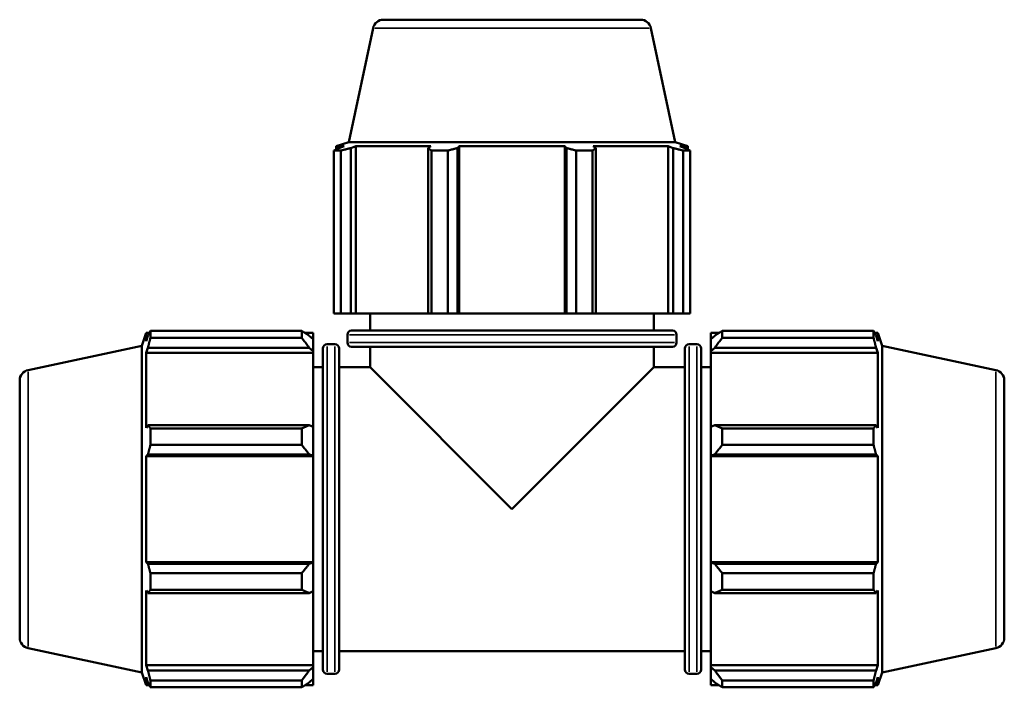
# Model space of a CAD drawing. Header units: millimetres. Extents: x 0 to 1025, y 0 to 1079.
# Tile 3 of 8: x 304 to 598, y 212 to 411. Entities that reach past the tile are written whole.
import ezdxf

# ---------------------------------------------------------------- set-up
doc = ezdxf.new("R2010")
doc.units = ezdxf.units.MM
doc.layers.add('Visible (ISO)', color=7, linetype='Continuous', lineweight=50)
doc.layers.add('Visible Narrow (ISO)', color=7, linetype='Continuous', lineweight=35)

msp = doc.modelspace()

# ---------------------------------------------------------------- linework, layer by layer
at = {"layer": 'Visible (ISO)'}
for p, q in [((412.632, 411.0982), (489.4304, 411.0982)), ((409.5509, 408.6031), (402.3229, 374.5982)), ((492.5116, 408.6031), (499.7395, 374.5982)), ((402.3229, 374.5982), (398.4862, 373.3516)), ((499.7395, 374.5982), (402.3229, 374.5982)), ((499.7395, 374.5982), (503.5762, 373.3516)), ((399.9119, 372.0665), (397.8688, 372.0665)), ((397.8688, 323.4982), (397.8688, 372.0665)), ((400.9182, 373.3516), (398.4862, 373.3516)), ((398.4862, 372.3864), (398.4862, 373.3516)), ((400.9182, 373.3516), (399.3016, 372.8008)), ((399.9119, 372.0665), (399.9119, 323.4982)), ((402.9198, 372.8008), (404.4232, 373.3516)), ((402.9198, 323.4982), (402.9198, 372.8008)), ((404.4232, 323.4982), (404.4232, 373.3516)), ((426.7686, 373.3516), (404.4232, 373.3516)), ((426.7686, 373.3516), (425.986, 372.8008)), ((425.986, 372.8008), (425.986, 323.4982)), ((431.9, 372.0665), (426.9675, 372.0665)), ((426.9675, 323.4982), (426.9675, 372.0665)), ((431.9, 372.0665), (431.9, 323.4982)), ((434.7209, 372.8008), (435.2306, 373.3516)), ((434.7209, 323.4982), (434.7209, 372.8008)), ((435.2306, 323.4982), (435.2306, 373.3516)), ((466.8318, 373.3516), (435.2306, 373.3516)), ((466.8318, 323.4982), (466.8318, 373.3516)), ((466.8318, 373.3516), (467.3415, 372.8008)), ((467.3415, 372.8008), (467.3415, 323.4982)), ((475.0949, 372.0665), (470.1625, 372.0665)), ((470.1625, 323.4982), (470.1625, 372.0665)), ((475.0949, 372.0665), (475.0949, 323.4982)), ((476.0765, 372.8008), (475.2938, 373.3516)), ((497.6392, 373.3516), (475.2938, 373.3516)), ((476.0765, 323.4982), (476.0765, 372.8008)), ((497.6392, 323.4982), (497.6392, 373.3516)), ((497.6392, 373.3516), (499.1427, 372.8008)), ((499.1427, 372.8008), (499.1427, 323.4982)), ((502.7608, 372.8008), (501.1443, 373.3516)), ((503.5762, 373.3516), (501.1443, 373.3516)), ((504.1937, 372.0665), (502.1506, 372.0665)), ((502.1506, 323.4982), (502.1506, 372.0665)), ((503.5762, 372.3864), (503.5762, 373.3516)), ((504.1937, 372.0665), (504.1937, 323.4982)), ((399.9119, 323.4982), (397.8688, 323.4982)), ((399.9119, 323.4982), (402.9198, 323.4982)), ((404.4232, 323.4982), (402.9198, 323.4982)), ((404.4232, 323.4982), (425.986, 323.4982)), ((408.6562, 318.3648), (408.6562, 323.4982)), ((425.986, 323.4982), (426.9675, 323.4982)), ((431.9, 323.4982), (426.9675, 323.4982)), ((431.9, 323.4982), (434.7209, 323.4982)), ((435.2306, 323.4982), (434.7209, 323.4982)), ((435.2306, 323.4982), (466.8318, 323.4982)), ((467.3415, 323.4982), (466.8318, 323.4982)), ((467.3415, 323.4982), (470.1625, 323.4982)), ((475.0949, 323.4982), (470.1625, 323.4982)), ((475.0949, 323.4982), (476.0765, 323.4982)), ((476.0765, 323.4982), (497.6392, 323.4982)), ((493.4062, 318.3648), (493.4062, 323.4982)), ((499.1427, 323.4982), (497.6392, 323.4982)), ((499.1427, 323.4982), (502.1506, 323.4982)), ((504.1937, 323.4982), (502.1506, 323.4982)), ((340.5312, 313.8065), (341.7778, 317.6432)), ((341.7778, 317.6432), (341.7778, 315.2112)), ((342.7429, 317.6432), (341.7778, 317.6432)), ((343.0629, 318.2606), (388.2412, 318.2606)), ((343.0629, 318.2606), (343.0629, 316.2175)), ((388.2412, 316.2175), (388.2412, 318.2606)), ((391.6312, 317.6432), (389.2259, 317.6432)), ((391.6312, 315.7501), (391.6312, 317.6432)), ((403.1362, 318.3648), (498.9262, 318.3648)), ((510.4312, 317.6432), (510.4312, 315.7501)), ((510.4312, 317.6432), (512.8365, 317.6432)), ((513.8212, 318.2606), (513.8212, 316.2175)), ((513.8212, 318.2606), (558.9995, 318.2606)), ((558.9995, 316.2175), (558.9995, 318.2606)), ((559.3195, 317.6432), (560.2846, 317.6432)), ((560.2846, 315.2112), (560.2846, 317.6432)), ((561.5312, 313.8065), (560.2846, 317.6432)), ((342.3286, 316.8278), (341.7778, 315.2112)), ((388.2412, 316.2175), (343.0629, 316.2175)), ((391.6312, 315.7501), (390.5012, 316.8278)), ((391.6312, 315.7501), (391.6312, 312.2073)), ((401.8762, 314.7582), (401.8762, 317.1048)), ((500.1862, 314.7582), (500.1862, 317.1048)), ((511.5612, 316.8278), (510.4312, 315.7501)), ((510.4312, 312.2073), (510.4312, 315.7501)), ((558.9995, 316.2175), (513.8212, 316.2175)), ((560.2846, 315.2112), (559.7339, 316.8278)), ((306.5263, 306.5785), (340.5312, 313.8065)), ((340.5312, 313.8065), (340.5312, 216.3899)), ((341.7778, 311.7062), (342.3286, 313.2096)), ((341.7778, 311.7062), (341.7778, 289.3607)), ((391.6312, 311.7062), (341.7778, 311.7062)), ((342.3286, 313.2096), (390.5012, 313.2096)), ((390.5012, 313.2096), (391.6312, 312.2073)), ((391.6312, 312.2073), (391.6312, 311.7062)), ((391.6312, 289.6216), (391.6312, 311.7062)), ((394.5646, 217.2032), (394.5646, 312.9932)), ((398.1712, 314.2532), (395.8246, 314.2532)), ((399.4312, 312.9932), (399.4312, 217.2032)), ((498.9262, 313.4982), (403.1362, 313.4982)), ((408.6562, 307.4732), (408.6562, 313.4982)), ((493.4062, 307.4732), (493.4062, 313.4982)), ((502.6312, 217.2032), (502.6312, 312.9932)), ((503.8912, 314.2532), (506.2379, 314.2532)), ((507.4979, 312.9932), (507.4979, 217.2032)), ((510.4312, 312.2073), (511.5612, 313.2096)), ((510.4312, 311.7062), (510.4312, 312.2073)), ((510.4312, 311.7062), (510.4312, 289.6216)), ((510.4312, 311.7062), (560.2846, 311.7062)), ((511.5612, 313.2096), (559.7339, 313.2096)), ((559.7339, 313.2096), (560.2846, 311.7062)), ((560.2846, 289.3607), (560.2846, 311.7062)), ((561.5312, 216.3899), (561.5312, 313.8065)), ((595.5361, 306.5785), (561.5312, 313.8065)), ((394.5646, 307.4732), (391.6312, 307.4732)), ((399.4312, 307.4732), (408.6562, 307.4732)), ((408.6562, 307.4732), (451.0312, 265.0982)), ((451.0312, 265.0982), (493.4062, 307.4732)), ((493.4062, 307.4732), (502.6312, 307.4732)), ((507.4979, 307.4732), (510.4312, 307.4732)), ((304.0312, 226.699), (304.0312, 303.4973)), ((598.0312, 303.4973), (598.0312, 226.699)), ((342.3286, 290.1434), (341.7778, 289.3607)), ((390.5012, 290.1434), (342.3286, 290.1434)), ((343.0629, 289.1619), (388.2412, 289.1619)), ((343.0629, 289.1619), (343.0629, 284.2294)), ((388.2412, 284.2294), (388.2412, 289.1619)), ((391.6312, 289.6216), (390.5012, 290.1434)), ((391.6312, 289.6216), (391.6312, 281.0687)), ((511.5612, 290.1434), (510.4312, 289.6216)), ((510.4312, 281.0687), (510.4312, 289.6216)), ((559.7339, 290.1434), (511.5612, 290.1434)), ((513.8212, 289.1619), (513.8212, 284.2294)), ((513.8212, 289.1619), (558.9995, 289.1619)), ((558.9995, 284.2294), (558.9995, 289.1619)), ((560.2846, 289.3607), (559.7339, 290.1434)), ((388.2412, 284.2294), (343.0629, 284.2294)), ((558.9995, 284.2294), (513.8212, 284.2294)), ((341.7778, 280.8988), (342.3286, 281.4085)), ((341.7778, 280.8988), (341.7778, 249.2976)), ((391.6312, 280.8988), (341.7778, 280.8988)), ((342.3286, 281.4085), (390.5012, 281.4085)), ((390.5012, 281.4085), (391.6312, 281.0687)), ((391.6312, 281.0687), (391.6312, 280.8988)), ((391.6312, 249.2976), (391.6312, 280.8988)), ((510.4312, 281.0687), (511.5612, 281.4085)), ((510.4312, 280.8988), (510.4312, 281.0687)), ((510.4312, 280.8988), (510.4312, 249.2976)), ((510.4312, 280.8988), (560.2846, 280.8988)), ((511.5612, 281.4085), (559.7339, 281.4085)), ((559.7339, 281.4085), (560.2846, 280.8988)), ((560.2846, 249.2976), (560.2846, 280.8988)), ((342.3286, 248.7879), (341.7778, 249.2976)), ((391.6312, 249.2976), (341.7778, 249.2976)), ((390.5012, 248.7879), (342.3286, 248.7879)), ((391.6312, 249.1277), (390.5012, 248.7879)), ((391.6312, 249.2976), (391.6312, 249.1277)), ((391.6312, 249.1277), (391.6312, 240.5747)), ((510.4312, 249.1277), (510.4312, 249.2976)), ((510.4312, 249.2976), (560.2846, 249.2976)), ((511.5612, 248.7879), (510.4312, 249.1277)), ((510.4312, 240.5747), (510.4312, 249.1277)), ((559.7339, 248.7879), (511.5612, 248.7879)), ((560.2846, 249.2976), (559.7339, 248.7879)), ((343.0629, 245.9669), (388.2412, 245.9669)), ((343.0629, 245.9669), (343.0629, 241.0345)), ((388.2412, 241.0345), (388.2412, 245.9669)), ((513.8212, 245.9669), (513.8212, 241.0345)), ((513.8212, 245.9669), (558.9995, 245.9669)), ((558.9995, 241.0345), (558.9995, 245.9669)), ((341.7778, 240.8356), (341.7778, 218.4902)), ((341.7778, 240.8356), (342.3286, 240.0529)), ((342.3286, 240.0529), (390.5012, 240.0529)), ((388.2412, 241.0345), (343.0629, 241.0345)), ((390.5012, 240.0529), (391.6312, 240.5747)), ((391.6312, 218.4902), (391.6312, 240.5747)), ((510.4312, 240.5747), (511.5612, 240.0529)), ((510.4312, 240.5747), (510.4312, 218.4902)), ((511.5612, 240.0529), (559.7339, 240.0529)), ((558.9995, 241.0345), (513.8212, 241.0345)), ((559.7339, 240.0529), (560.2846, 240.8356)), ((560.2846, 218.4902), (560.2846, 240.8356)), ((306.5263, 223.6178), (340.5312, 216.3899)), ((595.5361, 223.6178), (561.5312, 216.3899)), ((394.5646, 222.7232), (391.6312, 222.7232)), ((399.4312, 222.7232), (502.6312, 222.7232)), ((507.4979, 222.7232), (510.4312, 222.7232)), ((342.3286, 216.9867), (341.7778, 218.4902)), ((391.6312, 218.4902), (341.7778, 218.4902)), ((391.6312, 217.989), (390.5012, 216.9867)), ((391.6312, 218.4902), (391.6312, 217.989)), ((391.6312, 217.989), (391.6312, 214.4463)), ((510.4312, 217.989), (510.4312, 218.4902)), ((510.4312, 218.4902), (560.2846, 218.4902)), ((510.4312, 214.4463), (510.4312, 217.989)), ((511.5612, 216.9867), (510.4312, 217.989)), ((560.2846, 218.4902), (559.7339, 216.9867)), ((340.5312, 216.3899), (341.7778, 212.5532)), ((341.7778, 214.9851), (341.7778, 212.5532)), ((341.7778, 214.9851), (342.3286, 213.3686)), ((390.5012, 216.9867), (342.3286, 216.9867)), ((398.1712, 215.9432), (395.8246, 215.9432)), ((503.8912, 215.9432), (506.2379, 215.9432)), ((559.7339, 216.9867), (511.5612, 216.9867)), ((559.7339, 213.3686), (560.2846, 214.9851)), ((561.5312, 216.3899), (560.2846, 212.5532)), ((560.2846, 212.5532), (560.2846, 214.9851)), ((342.7429, 212.5532), (341.7778, 212.5532)), ((343.0629, 213.9788), (388.2412, 213.9788)), ((343.0629, 213.9788), (343.0629, 211.9357)), ((388.2412, 211.9357), (343.0629, 211.9357)), ((388.2412, 211.9357), (388.2412, 213.9788)), ((391.6312, 212.5532), (389.2259, 212.5532)), ((390.5012, 213.3686), (391.6312, 214.4463)), ((391.6312, 212.5532), (391.6312, 214.4463)), ((510.4312, 214.4463), (511.5612, 213.3686)), ((510.4312, 214.4463), (510.4312, 212.5532)), ((510.4312, 212.5532), (512.8365, 212.5532)), ((513.8212, 213.9788), (513.8212, 211.9357)), ((513.8212, 213.9788), (558.9995, 213.9788)), ((558.9995, 211.9357), (513.8212, 211.9357)), ((558.9995, 211.9357), (558.9995, 213.9788)), ((559.3195, 212.5532), (560.2846, 212.5532))]:
    msp.add_line(p, q, dxfattribs=at)
for centre, radius, start, end in [((412.632, 407.9482), 3.15, 90, 168), ((489.4304, 407.9482), 3.15, 12, 90), ((403.1362, 317.1048), 1.26, 90, 180), ((498.9262, 317.1048), 1.26, 0, 90), ((403.1362, 314.7582), 1.26, 180, 270), ((498.9262, 314.7582), 1.26, 270, 0), ((395.8246, 312.9932), 1.26, 90, 180), ((398.1712, 312.9932), 1.26, 0, 90), ((503.8912, 312.9932), 1.26, 90, 180), ((506.2379, 312.9932), 1.26, 0, 90), ((307.1812, 303.4973), 3.15, 102, 180), ((594.8812, 303.4973), 3.15, 0, 78), ((307.1812, 226.699), 3.15, 180, 258), ((594.8812, 226.699), 3.15, 282, 0), ((395.8246, 217.2032), 1.26, 180, 270), ((398.1712, 217.2032), 1.26, 270, 0), ((503.8912, 217.2032), 1.26, 180, 270), ((506.2379, 217.2032), 1.26, 270, 0)]:
    msp.add_arc(centre, radius, start, end, dxfattribs=at)
for points, weights in [([(397.8688, 372.0665), (398.5998, 372.4483), (399.3016, 372.8008)], [1, 1.00158253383, 1.00234865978]), ([(402.9198, 372.8008), (401.4465, 372.4483), (399.9119, 372.0665)], [1.00234865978, 1.00158253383, 1]), ([(426.9675, 372.0665), (426.4667, 372.4483), (425.986, 372.8008)], [1, 1.00158253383, 1.00234865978]), ([(434.7209, 372.8008), (433.3392, 372.4483), (431.9, 372.0665)], [1.00234865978, 1.00158253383, 1]), ([(470.1625, 372.0665), (468.7232, 372.4483), (467.3415, 372.8008)], [1, 1.00158253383, 1.00234865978]), ([(476.0765, 372.8008), (475.5957, 372.4483), (475.0949, 372.0665)], [1.00234865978, 1.00158253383, 1]), ([(502.1506, 372.0665), (500.6159, 372.4483), (499.1427, 372.8008)], [1, 1.00158253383, 1.00234865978]), ([(502.7608, 372.8008), (503.4626, 372.4483), (504.1937, 372.0665)], [1.00234865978, 1.00158253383, 1]), ([(342.3286, 316.8278), (342.681, 317.5296), (343.0629, 318.2606)], [1.00234865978, 1.00158253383, 1]), ([(390.5012, 316.8278), (389.4164, 317.5296), (388.2412, 318.2606)], [1.0057290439, 1.01094152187, 1.01535147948]), ([(513.8212, 318.2606), (512.646, 317.5296), (511.5612, 316.8278)], [1.01535147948, 1.01094152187, 1.0057290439]), ([(558.9995, 318.2606), (559.3814, 317.5296), (559.7339, 316.8278)], [1, 1.00158253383, 1.00234865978]), ([(343.0629, 316.2175), (342.681, 314.6829), (342.3286, 313.2096)], [1, 1.00158253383, 1.00234865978]), ([(388.2412, 316.2175), (389.4164, 314.6829), (390.5012, 313.2096)], [1.01535147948, 1.01094152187, 1.0057290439]), ([(511.5612, 313.2096), (512.646, 314.6829), (513.8212, 316.2175)], [1.0057290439, 1.01094152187, 1.01535147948]), ([(559.7339, 313.2096), (559.3814, 314.6829), (558.9995, 316.2175)], [1.00234865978, 1.00158253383, 1]), ([(342.3286, 290.1434), (342.681, 289.6626), (343.0629, 289.1619)], [1.00234865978, 1.00158253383, 1]), ([(390.5012, 290.1434), (389.4164, 289.6626), (388.2412, 289.1619)], [1.0057290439, 1.01094152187, 1.01535147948]), ([(513.8212, 289.1619), (512.646, 289.6626), (511.5612, 290.1434)], [1.01535147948, 1.01094152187, 1.0057290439]), ([(558.9995, 289.1619), (559.3814, 289.6626), (559.7339, 290.1434)], [1, 1.00158253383, 1.00234865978]), ([(343.0629, 284.2294), (342.681, 282.7902), (342.3286, 281.4085)], [1, 1.00158253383, 1.00234865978]), ([(388.2412, 284.2294), (389.4164, 282.7902), (390.5012, 281.4085)], [1.01535147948, 1.01094152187, 1.0057290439]), ([(511.5612, 281.4085), (512.646, 282.7902), (513.8212, 284.2294)], [1.0057290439, 1.01094152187, 1.01535147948]), ([(559.7339, 281.4085), (559.3814, 282.7902), (558.9995, 284.2294)], [1.00234865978, 1.00158253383, 1]), ([(342.3286, 248.7879), (342.681, 247.4062), (343.0629, 245.9669)], [1.00234865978, 1.00158253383, 1]), ([(390.5012, 248.7879), (389.4164, 247.4062), (388.2412, 245.9669)], [1.0057290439, 1.01094152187, 1.01535147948]), ([(513.8212, 245.9669), (512.646, 247.4062), (511.5612, 248.7879)], [1.01535147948, 1.01094152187, 1.0057290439]), ([(558.9995, 245.9669), (559.3814, 247.4062), (559.7339, 248.7879)], [1, 1.00158253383, 1.00234865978]), ([(343.0629, 241.0345), (342.681, 240.5337), (342.3286, 240.0529)], [1, 1.00158253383, 1.00234865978]), ([(388.2412, 241.0345), (389.4164, 240.5337), (390.5012, 240.0529)], [1.01535147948, 1.01094152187, 1.0057290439]), ([(511.5612, 240.0529), (512.646, 240.5337), (513.8212, 241.0345)], [1.0057290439, 1.01094152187, 1.01535147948]), ([(559.7339, 240.0529), (559.3814, 240.5337), (558.9995, 241.0345)], [1.00234865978, 1.00158253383, 1]), ([(342.3286, 216.9867), (342.681, 215.5134), (343.0629, 213.9788)], [1.00234865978, 1.00158253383, 1]), ([(390.5012, 216.9867), (389.4164, 215.5134), (388.2412, 213.9788)], [1.0057290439, 1.01094152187, 1.01535147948]), ([(513.8212, 213.9788), (512.646, 215.5134), (511.5612, 216.9867)], [1.01535147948, 1.01094152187, 1.0057290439]), ([(558.9995, 213.9788), (559.3814, 215.5134), (559.7339, 216.9867)], [1, 1.00158253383, 1.00234865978]), ([(343.0629, 211.9357), (342.681, 212.6668), (342.3286, 213.3686)], [1, 1.00158253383, 1.00234865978]), ([(388.2412, 211.9357), (389.4164, 212.6668), (390.5012, 213.3686)], [1.01535147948, 1.01094152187, 1.0057290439]), ([(511.5612, 213.3686), (512.646, 212.6668), (513.8212, 211.9357)], [1.0057290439, 1.01094152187, 1.01535147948]), ([(559.7339, 213.3686), (559.3814, 212.6668), (558.9995, 211.9357)], [1.00234865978, 1.00158253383, 1])]:
    msp.add_rational_spline(points, weights, degree=2, dxfattribs=at)
at = {"layer": 'Visible Narrow (ISO)'}
for p, q in [((492.0009, 408.6031), (410.0616, 408.6031)), ((499.581, 317.1048), (402.4814, 317.1048)), ((402.4814, 314.7582), (499.581, 314.7582)), ((395.8246, 313.648), (395.8246, 216.5483)), ((398.1712, 216.5483), (398.1712, 313.648)), ((503.8912, 313.648), (503.8912, 216.5483)), ((506.2379, 216.5483), (506.2379, 313.648)), ((306.5263, 306.0678), (306.5263, 224.1285)), ((595.5361, 224.1285), (595.5361, 306.0678))]:
    msp.add_line(p, q, dxfattribs=at)

doc.saveas('drawing.dxf')
